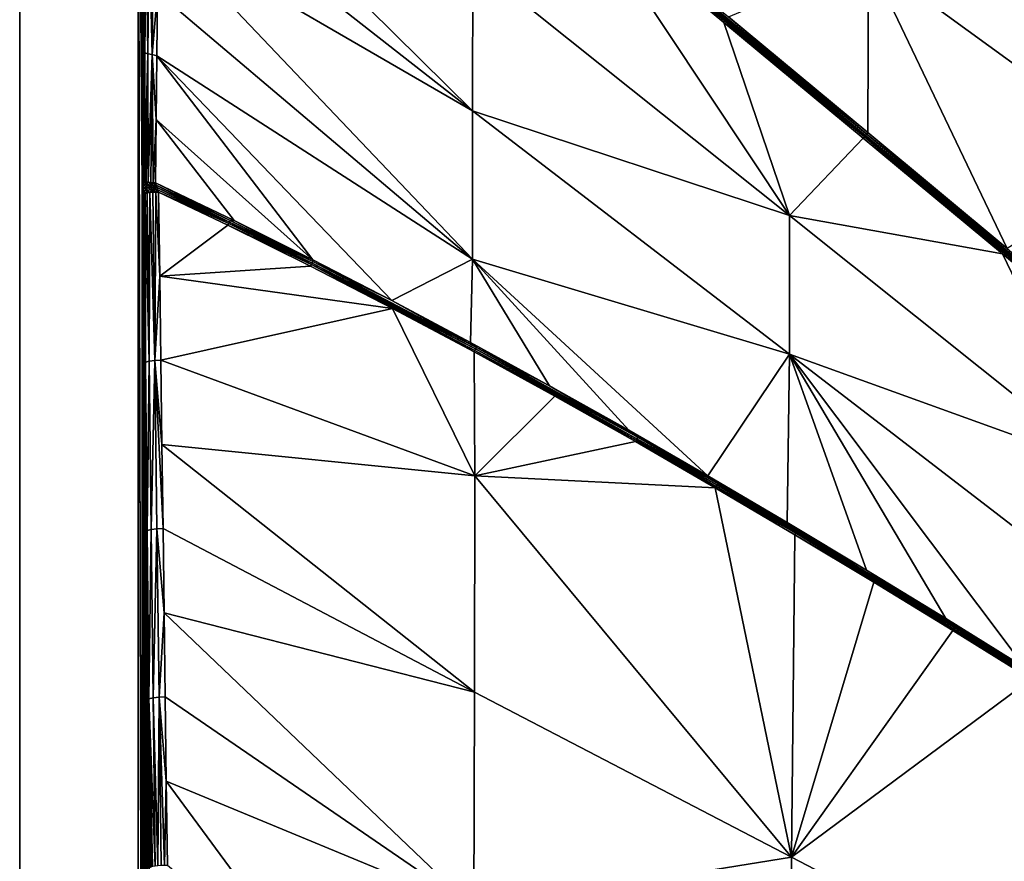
# Model space of a CAD drawing. Header units: millimetres. Extents: x -305 to 305, y -305 to 305.
# Tile 4 of 16: x -305 to -91, y 16 to 199. Entities that reach past the tile are written whole.
import ezdxf

# ---------------------------------------------------------------- set-up
doc = ezdxf.new("R2010")
doc.units = ezdxf.units.MM
doc.header["$MEASUREMENT"] = 0
doc.layers.add('Default', color=7, linetype='Continuous', true_color=0x000000)

msp = doc.modelspace()

# ---------------------------------------------------------------- linework, layer by layer
at = {"layer": 'Default', "color": 18, "true_color": 0x000000}
for points in [[(-304.97, -304.51, 29.84), (-304.97, 305.49, 29.84), (-304.97, 305.49, 19.84), (-304.97, -304.51, 19.84)], [(305.03, 305.49, 29.84), (-304.97, 305.49, 29.84), (-304.97, -304.51, 29.84), (305.03, -304.51, 29.84)], [(-304.97, -304.51, 19.84), (-304.97, 305.49, 19.84), (-279.27, 277.29, 19.84), (-279.27, -276.31, 19.84)], [(-279.27, -276.31, 14.84), (-279.27, 277.29, 15.67), (-279.27, 277.29, 14.84)], [(-279.27, -276.31, 17.34), (-279.27, 277.29, 17.34), (-279.27, 277.29, 16.51)], [(-279.27, 277.29, 18.17), (-279.27, 277.29, 17.34), (-279.27, -276.31, 17.34)], [(-279.27, -276.31, 18.59), (-279.27, 277.29, 19.01), (-279.27, 277.29, 18.17)], [(-279.27, 277.29, 16.51), (-279.27, 277.29, 15.67), (-279.27, -276.31, 16.09)], [(-279.27, -276.31, 17.34), (-279.27, -276.31, 18.59), (-279.27, 277.29, 18.17)], [(-279.27, -276.31, 16.09), (-279.27, -276.31, 17.34), (-279.27, 277.29, 16.51)], [(-279.27, 277.29, 19.84), (-279.27, 277.29, 19.01), (-279.27, -276.31, 19.84)], [(-279.27, -276.31, 19.84), (-279.27, 277.29, 19.01), (-279.27, -276.31, 18.59)], [(-279.27, -276.31, 14.84), (-279.27, -276.31, 16.09), (-279.27, 277.29, 15.67)], [(-279.01, 277.03, 10.47), (-278.41, 162.36, 0.54), (-279.27, 277.29, 14.84)], [(-278.41, -121.8, 0.5), (-279.27, 277.29, 14.84), (-278.41, 162.36, 0.54)], [(-279.27, 277.29, 14.84), (-278.41, -122.64, 0.54), (-279.27, -276.31, 14.84)], [(-278.41, -121.8, 0.5), (-278.41, -122.64, 0.54), (-279.27, 277.29, 14.84)], [(-279.01, 277.03, 10.47), (-278.75, 276.77, 6.1), (-278.41, 162.36, 0.54)], [(-278.48, 276.51, 1.73), (-278.41, 163.2, 0.5), (-278.75, 276.77, 6.1)], [(-278.75, 276.77, 6.1), (-278.41, 163.2, 0.5), (-278.41, 162.36, 0.54)], [(-278.4, 164.03, 0.39), (-278.48, 276.51, 1.73), (-278.22, 276.25, -2.64)], [(-278.48, 276.51, 1.73), (-278.4, 164.03, 0.39), (-278.41, 163.2, 0.5)], [(-277.78, 219.53, -10), (-278.4, 164.03, 0.39), (-278.22, 276.25, -2.64)], [(-206.73, 178.97, -15.09), (-274.76, 232.24, -15.25), (-274.61, 246.02, -17.83)], [(-206.73, 178.97, -15.09), (-274.61, 246.02, -17.83), (-206.69, 211.11, -21.45)], [(-274.9, 218.46, -12.67), (-274.76, 232.24, -15.25), (-206.73, 178.97, -15.09)], [(-206.69, 211.11, -21.45), (-182.44, 223.17, -27.81), (-137.99, 156.25, -21.47)], [(-182.18, 223.47, -27.89), (-152.23, 198.1, -27.82), (-182.44, 223.17, -27.81)], [(-137.99, 156.25, -21.47), (-182.44, 223.17, -27.81), (-152.23, 198.1, -27.82)], [(-182.18, 223.47, -27.89), (-181.92, 223.79, -27.93), (-121.52, 173.62, -27.95)], [(-121.52, 173.62, -27.95), (-121.77, 173.32, -27.91), (-182.18, 223.47, -27.89)], [(-152.23, 198.1, -27.82), (-182.18, 223.47, -27.89), (-121.77, 173.32, -27.91)], [(-181.92, 223.79, -27.93), (-181.66, 224.1, -27.93), (-121.26, 173.93, -27.96)], [(-121.26, 173.93, -27.96), (-121.52, 173.62, -27.95), (-181.92, 223.79, -27.93)], [(-151.21, 199.32, -27.91), (-121.26, 173.93, -27.96), (-181.66, 224.1, -27.93)], [(-278.4, 164.03, 0.39), (-277.78, 219.53, -10), (-277.85, 191.55, -5.75)], [(-277.78, 219.53, -10), (-277.54, 219.29, -10.94), (-277.85, 191.55, -5.75)], [(-277.21, 191.33, -6.62), (-277.85, 191.55, -5.75), (-277.54, 219.29, -10.94)], [(-277.54, 219.29, -10.94), (-276.91, 219.08, -11.81), (-277.21, 191.33, -6.62)], [(-276.27, 191.17, -7.25), (-277.21, 191.33, -6.62), (-276.91, 219.08, -11.81)], [(-276.91, 219.08, -11.81), (-275.97, 218.91, -12.44), (-276.27, 191.17, -7.25)], [(-275.05, 204.68, -10.09), (-276.27, 191.17, -7.25), (-275.97, 218.91, -12.44)], [(-275.05, 204.68, -10.09), (-274.9, 218.46, -12.67), (-206.76, 146.83, -8.74)], [(-206.76, 146.83, -8.74), (-274.9, 218.46, -12.67), (-206.73, 178.97, -15.09)], [(-121.01, 174.23, -27.92), (-151.21, 199.32, -27.91), (-120.9, 212.08, -23.86)], [(-120.9, 212.08, -23.86), (-90.82, 149.14, -27.94), (-121.01, 174.23, -27.92)], [(-60.47, 212.59, -19.73), (-60.53, 168.16, -23.85), (-120.9, 212.08, -23.86)], [(-120.9, 212.08, -23.86), (-60.53, 168.16, -23.85), (-90.82, 149.14, -27.94)], [(-206.73, 178.97, -15.09), (-206.69, 211.11, -21.45), (-137.99, 156.25, -21.47)], [(-276.27, 191.17, -7.25), (-275.05, 204.68, -10.09), (-275.19, 190.9, -7.51)], [(-275.05, 204.68, -10.09), (-206.76, 146.83, -8.74), (-275.19, 190.9, -7.51)], [(-121.26, 173.93, -27.96), (-151.21, 199.32, -27.91), (-121.01, 174.23, -27.92)], [(-137.99, 156.25, -21.47), (-152.23, 198.1, -27.82), (-122.02, 173.02, -27.82)], [(-121.77, 173.32, -27.91), (-122.02, 173.02, -27.82), (-152.23, 198.1, -27.82)], [(-277.85, 191.55, -5.75), (-278.33, 163.92, -0.08), (-278.4, 164.03, 0.39)], [(-277.85, 191.55, -5.75), (-278.16, 163.8, -0.56), (-278.33, 163.92, -0.08)], [(-277.85, 191.55, -5.75), (-277.89, 163.69, -1.02), (-278.16, 163.8, -0.56)], [(-277.89, 163.69, -1.02), (-277.85, 191.55, -5.75), (-277.21, 191.33, -6.62)], [(-277.21, 191.33, -6.62), (-277.52, 163.58, -1.43), (-277.89, 163.69, -1.02)], [(-277.52, 163.58, -1.43), (-277.21, 191.33, -6.62), (-277.07, 163.49, -1.79)], [(-276.27, 191.17, -7.25), (-277.07, 163.49, -1.79), (-277.21, 191.33, -6.62)], [(-276.56, 163.42, -2.06), (-277.07, 163.49, -1.79), (-276.27, 191.17, -7.25)], [(-276.03, 163.37, -2.25), (-276.56, 163.42, -2.06), (-276.27, 191.17, -7.25)], [(-276.27, 191.17, -7.25), (-275.34, 177.11, -4.94), (-276.03, 163.37, -2.25)], [(-275.34, 177.11, -4.94), (-276.27, 191.17, -7.25), (-275.19, 190.9, -7.51)], [(-241.38, 146.69, -3.81), (-275.34, 177.11, -4.94), (-275.19, 190.9, -7.51)], [(-224.29, 137.88, -4.47), (-241.38, 146.69, -3.81), (-275.19, 190.9, -7.51)], [(-275.19, 190.9, -7.51), (-206.76, 146.83, -8.74), (-224.29, 137.88, -4.47)], [(-206.76, 146.83, -8.74), (-206.73, 178.97, -15.09), (-138.03, 126.19, -15.12)], [(-137.99, 156.25, -21.47), (-138.03, 126.19, -15.12), (-206.73, 178.97, -15.09)], [(-275.34, 177.11, -4.94), (-275.49, 163.33, -2.36), (-276.03, 163.37, -2.25)], [(-275.34, 177.11, -4.94), (-258.45, 155.19, -3.1), (-275.49, 163.33, -2.36)], [(-258.45, 155.19, -3.1), (-275.34, 177.11, -4.94), (-241.38, 146.69, -3.81)], [(-122.02, 173.02, -27.82), (-91.82, 147.94, -27.82), (-137.99, 156.25, -21.47)], [(-122.02, 173.02, -27.82), (-121.77, 173.32, -27.91), (-91.82, 147.94, -27.82)], [(-59.96, 121.97, -27.91), (-121.77, 173.32, -27.91), (-121.52, 173.62, -27.95)], [(-59.96, 121.97, -27.91), (-91.82, 147.94, -27.82), (-121.77, 173.32, -27.91)], [(-121.52, 173.62, -27.95), (-121.26, 173.93, -27.96), (-59.46, 122.58, -27.98)], [(-121.52, 173.62, -27.95), (-59.71, 122.27, -27.96), (-59.96, 121.97, -27.91)], [(-59.46, 122.58, -27.98), (-59.71, 122.27, -27.96), (-121.52, 173.62, -27.95)], [(-121.01, 174.23, -27.92), (-90.82, 149.14, -27.94), (-121.26, 173.93, -27.96)], [(-121.26, 173.93, -27.96), (-90.82, 149.14, -27.94), (-59.46, 122.58, -27.98)], [(-278.4, 164.03, 0.39), (-278.33, 163.92, -0.08), (-278.41, 163.2, 0.5)], [(-278.33, 163.92, -0.08), (-278.15, 163.08, -0.49), (-278.41, 163.2, 0.5)], [(-278.41, 163.2, 0.5), (-278.15, 163.08, -0.49), (-278.14, 162.35, -0.48)], [(-278.14, 162.35, -0.48), (-278.41, 162.36, 0.54), (-278.41, 163.2, 0.5)], [(-278.14, 162.35, -0.48), (-278.12, 161.64, -0.54), (-278.41, 162.36, 0.54)], [(-278.41, 162.36, 0.54), (-278.12, 161.64, -0.54), (-278.41, 160.68, 0.4)], [(-278.41, 160.68, 0.4), (-278.41, -121.8, 0.5), (-278.41, 162.36, 0.54)], [(-278.33, 163.92, -0.08), (-278.16, 163.8, -0.56), (-278.15, 163.08, -0.49)], [(-278.15, 163.08, -0.49), (-278.16, 163.8, -0.56), (-277.89, 163.69, -1.02)], [(-278.15, 163.08, -0.49), (-277.89, 163.69, -1.02), (-277.47, 162.96, -1.4)], [(-278.15, 163.08, -0.49), (-277.47, 162.96, -1.4), (-277.42, 162.35, -1.42)], [(-277.42, 162.35, -1.42), (-278.14, 162.35, -0.48), (-278.15, 163.08, -0.49)], [(-278.14, 162.35, -0.48), (-277.42, 162.35, -1.42), (-277.36, 161.75, -1.5)], [(-277.36, 161.75, -1.5), (-278.12, 161.64, -0.54), (-278.14, 162.35, -0.48)], [(-277.47, 162.96, -1.4), (-277.89, 163.69, -1.02), (-277.52, 163.58, -1.43)], [(-277.07, 163.49, -1.79), (-277.47, 162.96, -1.4), (-277.52, 163.58, -1.43)], [(-276.46, 162.88, -2.03), (-277.47, 162.96, -1.4), (-277.07, 163.49, -1.79)], [(-277.47, 162.96, -1.4), (-276.46, 162.88, -2.03), (-276.35, 162.35, -2.05)], [(-276.35, 162.35, -2.05), (-277.42, 162.35, -1.42), (-277.47, 162.96, -1.4)], [(-276.23, 161.82, -2.12), (-277.36, 161.75, -1.5), (-277.42, 162.35, -1.42)], [(-277.42, 162.35, -1.42), (-276.35, 162.35, -2.05), (-276.23, 161.82, -2.12)], [(-277.07, 163.49, -1.79), (-276.56, 163.42, -2.06), (-276.46, 162.88, -2.03)], [(-276.46, 162.88, -2.03), (-276.56, 163.42, -2.06), (-276.03, 163.37, -2.25)], [(-275.34, 162.85, -2.31), (-276.46, 162.88, -2.03), (-276.03, 163.37, -2.25)], [(-275.18, 162.35, -2.29), (-276.35, 162.35, -2.05), (-276.46, 162.88, -2.03)], [(-276.46, 162.88, -2.03), (-275.34, 162.85, -2.31), (-275.18, 162.35, -2.29)], [(-275.01, 161.85, -2.32), (-276.23, 161.82, -2.12), (-276.35, 162.35, -2.05)], [(-275.01, 161.85, -2.32), (-276.35, 162.35, -2.05), (-275.18, 162.35, -2.29)], [(-275.34, 162.85, -2.31), (-276.03, 163.37, -2.25), (-275.49, 163.33, -2.36)], [(-258.45, 155.19, -3.1), (-259.3, 155.2, -3.01), (-275.49, 163.33, -2.36)], [(-275.49, 163.33, -2.36), (-259.3, 155.2, -3.01), (-275.34, 162.85, -2.31)], [(-259.3, 155.2, -3.01), (-259.47, 154.86, -2.98), (-275.34, 162.85, -2.31)], [(-275.18, 162.35, -2.29), (-275.34, 162.85, -2.31), (-259.47, 154.86, -2.98)], [(-259.47, 154.86, -2.98), (-259.63, 154.52, -2.98), (-275.18, 162.35, -2.29)], [(-259.63, 154.52, -2.98), (-275.01, 161.85, -2.32), (-275.18, 162.35, -2.29)], [(-278.12, 161.64, -0.54), (-278.32, 160.81, -0.13), (-278.41, 160.68, 0.4)], [(-278.02, 124.21, -6), (-278.41, 160.68, 0.4), (-278.32, 160.81, -0.13)], [(-278.4, -120.97, 0.39), (-278.41, 160.68, 0.4), (-278.02, 124.21, -6)], [(-278.41, 160.68, 0.4), (-278.4, -120.97, 0.39), (-278.41, -121.8, 0.5)], [(-278.12, 161.64, -0.54), (-278.1, 160.93, -0.66), (-278.32, 160.81, -0.13)], [(-277.71, 124.46, -7.08), (-278.32, 160.81, -0.13), (-278.1, 160.93, -0.66)], [(-278.32, 160.81, -0.13), (-277.71, 124.46, -7.08), (-278.02, 124.21, -6)], [(-277.76, 161.05, -1.17), (-278.12, 161.64, -0.54), (-277.36, 161.75, -1.5)], [(-278.1, 160.93, -0.66), (-278.12, 161.64, -0.54), (-277.76, 161.05, -1.17)], [(-277.71, 124.46, -7.08), (-278.1, 160.93, -0.66), (-277.76, 161.05, -1.17)], [(-277.36, 161.75, -1.5), (-277.29, 161.16, -1.62), (-277.76, 161.05, -1.17)], [(-276.87, 124.69, -8.05), (-277.76, 161.05, -1.17), (-277.29, 161.16, -1.62)], [(-277.76, 161.05, -1.17), (-276.87, 124.69, -8.05), (-277.71, 124.46, -7.08)], [(-277.36, 161.75, -1.5), (-276.23, 161.82, -2.12), (-276.73, 161.25, -1.98)], [(-277.36, 161.75, -1.5), (-276.73, 161.25, -1.98), (-277.29, 161.16, -1.62)], [(-276.87, 124.69, -8.05), (-277.29, 161.16, -1.62), (-276.73, 161.25, -1.98)], [(-275.65, 124.84, -8.64), (-276.87, 124.69, -8.05), (-276.73, 161.25, -1.98)], [(-276.23, 161.82, -2.12), (-276.11, 161.31, -2.22), (-276.73, 161.25, -1.98)], [(-276.11, 161.31, -2.22), (-275.65, 124.84, -8.64), (-276.73, 161.25, -1.98)], [(-276.23, 161.82, -2.12), (-275.01, 161.85, -2.32), (-275.46, 161.35, -2.36)], [(-276.23, 161.82, -2.12), (-275.46, 161.35, -2.36), (-276.11, 161.31, -2.22)], [(-275.46, 161.35, -2.36), (-275.65, 124.84, -8.64), (-276.11, 161.31, -2.22)], [(-275.65, 124.84, -8.64), (-275.46, 161.35, -2.36), (-274.6, 143.12, -5.58)], [(-275.01, 161.85, -2.32), (-274.84, 161.36, -2.38), (-275.46, 161.35, -2.36)], [(-275.46, 161.35, -2.36), (-274.84, 161.36, -2.38), (-274.6, 143.12, -5.58)], [(-274.84, 161.36, -2.38), (-275.01, 161.85, -2.32), (-259.63, 154.52, -2.98)], [(-274.6, 143.12, -5.58), (-274.84, 161.36, -2.38), (-259.8, 154.18, -3.03)], [(-259.63, 154.52, -2.98), (-259.8, 154.18, -3.03), (-274.84, 161.36, -2.38)], [(-138.03, 126.19, -15.12), (-137.99, 156.25, -21.47), (-69.29, 101.41, -21.51)], [(-69.29, 101.41, -21.51), (-137.99, 156.25, -21.47), (-91.82, 147.94, -27.82)], [(-259.8, 154.18, -3.03), (-241.87, 145.29, -3.76), (-274.6, 143.12, -5.58)], [(-259.8, 154.18, -3.03), (-259.63, 154.52, -2.98), (-241.71, 145.62, -3.72)], [(-241.71, 145.62, -3.72), (-241.87, 145.29, -3.76), (-259.8, 154.18, -3.03)], [(-259.63, 154.52, -2.98), (-259.47, 154.86, -2.98), (-241.54, 145.95, -3.71)], [(-241.54, 145.95, -3.71), (-241.71, 145.62, -3.72), (-259.63, 154.52, -2.98)], [(-259.47, 154.86, -2.98), (-259.3, 155.2, -3.01), (-241.37, 146.28, -3.75)], [(-241.37, 146.28, -3.75), (-241.54, 145.95, -3.71), (-259.47, 154.86, -2.98)], [(-258.45, 155.19, -3.1), (-241.37, 146.28, -3.75), (-259.3, 155.2, -3.01)], [(-258.45, 155.19, -3.1), (-241.38, 146.69, -3.81), (-241.37, 146.28, -3.75)], [(-61.62, 122.85, -27.82), (-69.29, 101.41, -21.51), (-91.82, 147.94, -27.82)], [(-61.62, 122.85, -27.82), (-91.82, 147.94, -27.82), (-59.96, 121.97, -27.91)], [(-224.09, 136.13, -4.44), (-274.6, 143.12, -5.58), (-241.87, 145.29, -3.76)], [(-241.71, 145.62, -3.72), (-224.09, 136.13, -4.44), (-241.87, 145.29, -3.76)], [(-241.71, 145.62, -3.72), (-241.54, 145.95, -3.71), (-206.08, 127.35, -5.05)], [(-206.08, 127.35, -5.05), (-206.26, 127.03, -5.05), (-241.71, 145.62, -3.72)], [(-241.71, 145.62, -3.72), (-206.26, 127.03, -5.05), (-224.09, 136.13, -4.44)], [(-241.54, 145.95, -3.71), (-241.37, 146.28, -3.75), (-205.91, 127.67, -5.09)], [(-205.91, 127.67, -5.09), (-206.08, 127.35, -5.05), (-241.54, 145.95, -3.71)], [(-241.37, 146.28, -3.75), (-241.38, 146.69, -3.81), (-224.29, 137.88, -4.47)], [(-224.29, 137.88, -4.47), (-205.91, 127.67, -5.09), (-241.37, 146.28, -3.75)], [(-207.17, 128.76, -5.1), (-224.29, 137.88, -4.47), (-206.76, 146.83, -8.74)], [(-190.03, 119.36, -5.71), (-207.17, 128.76, -5.1), (-206.76, 146.83, -8.74)], [(-206.76, 146.83, -8.74), (-155.7, 99.83, -6.82), (-172.87, 109.72, -6.28)], [(-172.87, 109.72, -6.28), (-190.03, 119.36, -5.71), (-206.76, 146.83, -8.74)], [(-206.76, 146.83, -8.74), (-138.03, 126.19, -15.12), (-155.7, 99.83, -6.82)], [(-274.6, 143.12, -5.58), (-274.36, 124.88, -8.77), (-275.65, 124.84, -8.64)], [(-274.36, 124.88, -8.77), (-274.6, 143.12, -5.58), (-224.09, 136.13, -4.44)], [(-224.29, 137.88, -4.47), (-207.17, 128.76, -5.1), (-205.91, 127.67, -5.09)], [(-206.22, 99.81, -8.76), (-274.36, 124.88, -8.77), (-224.09, 136.13, -4.44)], [(-206.43, 126.72, -5.08), (-206.22, 99.81, -8.76), (-224.09, 136.13, -4.44)], [(-224.09, 136.13, -4.44), (-206.26, 127.03, -5.05), (-206.43, 126.72, -5.08)], [(-205.91, 127.67, -5.09), (-207.17, 128.76, -5.1), (-190.03, 119.36, -5.71)], [(-206.26, 127.03, -5.05), (-188.88, 117.09, -5.69), (-206.43, 126.72, -5.08)], [(-188.88, 117.09, -5.69), (-206.22, 99.81, -8.76), (-206.43, 126.72, -5.08)], [(-206.26, 127.03, -5.05), (-206.08, 127.35, -5.05), (-171.09, 107.88, -6.24)], [(-171.09, 107.88, -6.24), (-171.26, 107.57, -6.23), (-206.26, 127.03, -5.05)], [(-188.88, 117.09, -5.69), (-206.26, 127.03, -5.05), (-171.26, 107.57, -6.23)], [(-206.08, 127.35, -5.05), (-205.91, 127.67, -5.09), (-170.91, 108.2, -6.28)], [(-170.91, 108.2, -6.28), (-171.09, 107.88, -6.24), (-206.08, 127.35, -5.05)], [(-170.91, 108.2, -6.28), (-205.91, 127.67, -5.09), (-190.03, 119.36, -5.71)], [(-138.03, 126.19, -15.12), (-138.51, 89.73, -7.34), (-155.7, 99.83, -6.82)], [(-138.03, 126.19, -15.12), (-121.31, 79.42, -7.84), (-138.51, 89.73, -7.34)], [(-138.03, 126.19, -15.12), (-69.33, 73.42, -15.15), (-86.88, 58.26, -8.76)], [(-69.29, 101.41, -21.51), (-69.33, 73.42, -15.15), (-138.03, 126.19, -15.12)], [(-138.03, 126.19, -15.12), (-104.1, 68.93, -8.31), (-121.31, 79.42, -7.84)], [(-138.03, 126.19, -15.12), (-86.88, 58.26, -8.76), (-104.1, 68.93, -8.31)], [(-278.02, 124.21, -6), (-277.65, -53.1, -12.32), (-278.4, -120.97, 0.39)], [(-277.64, 87.73, -12.37), (-278.02, 124.21, -6), (-277.71, 124.46, -7.08)], [(-277.64, 87.73, -12.37), (-277.65, -53.1, -12.32), (-278.02, 124.21, -6)], [(-277.32, 87.98, -13.47), (-277.71, 124.46, -7.08), (-276.87, 124.69, -8.05)], [(-277.71, 124.46, -7.08), (-277.32, 87.98, -13.47), (-277.64, 87.73, -12.37)], [(-276.87, 124.69, -8.05), (-276.45, 88.21, -14.45), (-277.32, 87.98, -13.47)], [(-276.45, 88.21, -14.45), (-276.87, 124.69, -8.05), (-275.65, 124.84, -8.64)], [(-275.65, 124.84, -8.64), (-275.19, 88.36, -15.04), (-276.45, 88.21, -14.45)], [(-274.12, 106.64, -11.96), (-275.65, 124.84, -8.64), (-274.36, 124.88, -8.77)], [(-273.88, 88.4, -15.14), (-275.19, 88.36, -15.04), (-275.65, 124.84, -8.64)], [(-275.65, 124.84, -8.64), (-274.12, 106.64, -11.96), (-273.88, 88.4, -15.14)], [(-206.22, 99.81, -8.76), (-274.12, 106.64, -11.96), (-274.36, 124.88, -8.77)], [(-172.87, 109.72, -6.28), (-170.91, 108.2, -6.28), (-190.03, 119.36, -5.71)], [(-171.44, 107.26, -6.26), (-206.22, 99.81, -8.76), (-188.88, 117.09, -5.69)], [(-171.26, 107.57, -6.23), (-171.44, 107.26, -6.26), (-188.88, 117.09, -5.69)], [(-155.7, 99.83, -6.82), (-170.91, 108.2, -6.28), (-172.87, 109.72, -6.28)], [(-206.22, 99.81, -8.76), (-171.44, 107.26, -6.26), (-154.1, 97.25, -6.8)], [(-171.44, 107.26, -6.26), (-171.26, 107.57, -6.23), (-153.92, 97.56, -6.77)], [(-153.92, 97.56, -6.77), (-154.1, 97.25, -6.8), (-171.44, 107.26, -6.26)], [(-171.26, 107.57, -6.23), (-171.09, 107.88, -6.24), (-153.74, 97.87, -6.78)], [(-153.74, 97.87, -6.78), (-153.92, 97.56, -6.77), (-171.26, 107.57, -6.23)], [(-171.09, 107.88, -6.24), (-170.91, 108.2, -6.28), (-153.56, 98.18, -6.82)], [(-153.56, 98.18, -6.82), (-153.74, 97.87, -6.78), (-171.09, 107.88, -6.24)], [(-153.56, 98.18, -6.82), (-170.91, 108.2, -6.28), (-155.7, 99.83, -6.82)], [(-206.22, 99.81, -8.76), (-206.35, 52.92, -15.18), (-274.12, 106.64, -11.96)], [(-206.35, 52.92, -15.18), (-273.88, 88.4, -15.14), (-274.12, 106.64, -11.96)], [(-206.22, 99.81, -8.76), (-137.57, 17.18, -15.15), (-206.35, 52.92, -15.18)], [(-206.22, 99.81, -8.76), (-154.1, 97.25, -6.8), (-137.57, 17.18, -15.15)], [(-155.7, 99.83, -6.82), (-138.51, 89.73, -7.34), (-153.56, 98.18, -6.82)], [(-154.1, 97.25, -6.8), (-153.92, 97.56, -6.77), (-136.66, 87.4, -7.29)], [(-136.85, 87.09, -7.31), (-137.57, 17.18, -15.15), (-154.1, 97.25, -6.8)], [(-136.66, 87.4, -7.29), (-136.85, 87.09, -7.31), (-154.1, 97.25, -6.8)], [(-153.92, 97.56, -6.77), (-153.74, 97.87, -6.78), (-136.48, 87.7, -7.3)], [(-136.48, 87.7, -7.3), (-136.66, 87.4, -7.29), (-153.92, 97.56, -6.77)], [(-153.74, 97.87, -6.78), (-153.56, 98.18, -6.82), (-136.3, 88.01, -7.34)], [(-136.3, 88.01, -7.34), (-136.48, 87.7, -7.3), (-153.74, 97.87, -6.78)], [(-136.3, 88.01, -7.34), (-153.56, 98.18, -6.82), (-138.51, 89.73, -7.34)], [(-138.51, 89.73, -7.34), (-121.31, 79.42, -7.84), (-136.3, 88.01, -7.34)], [(-277.26, 51.24, -18.72), (-277.65, -53.1, -12.32), (-277.64, 87.73, -12.37)], [(-277.26, 51.24, -18.72), (-277.64, 87.73, -12.37), (-277.32, 87.98, -13.47)], [(-276.93, 51.5, -19.83), (-277.32, 87.98, -13.47), (-276.45, 88.21, -14.45)], [(-277.32, 87.98, -13.47), (-276.93, 51.5, -19.83), (-277.26, 51.24, -18.72)], [(-276.45, 88.21, -14.45), (-276.04, 51.73, -20.82), (-276.93, 51.5, -19.83)], [(-276.04, 51.73, -20.82), (-276.45, 88.21, -14.45), (-275.19, 88.36, -15.04)], [(-275.19, 88.36, -15.04), (-274.74, 51.88, -21.4), (-276.04, 51.73, -20.82)], [(-273.64, 70.15, -18.31), (-275.19, 88.36, -15.04), (-273.88, 88.4, -15.14)], [(-273.64, 70.15, -18.31), (-274.74, 51.88, -21.4), (-275.19, 88.36, -15.04)], [(-273.88, 88.4, -15.14), (-206.35, 52.92, -15.18), (-273.64, 70.15, -18.31)], [(-102.4, 66.64, -8.24), (-136.66, 87.4, -7.29), (-136.48, 87.7, -7.3)], [(-102.21, 66.94, -8.25), (-136.48, 87.7, -7.3), (-136.3, 88.01, -7.34)], [(-136.48, 87.7, -7.3), (-102.21, 66.94, -8.25), (-102.4, 66.64, -8.24)], [(-136.3, 88.01, -7.34), (-102.03, 67.25, -8.29), (-102.21, 66.94, -8.25)], [(-121.31, 79.42, -7.84), (-102.03, 67.25, -8.29), (-136.3, 88.01, -7.34)], [(-119.68, 76.78, -7.8), (-137.57, 17.18, -15.15), (-136.85, 87.09, -7.31)], [(-136.85, 87.09, -7.31), (-136.66, 87.4, -7.29), (-102.4, 66.64, -8.24)], [(-102.4, 66.64, -8.24), (-119.68, 76.78, -7.8), (-136.85, 87.09, -7.31)], [(-104.1, 68.93, -8.31), (-102.03, 67.25, -8.29), (-121.31, 79.42, -7.84)], [(-119.68, 76.78, -7.8), (-102.59, 66.33, -8.26), (-137.57, 17.18, -15.15)], [(-102.4, 66.64, -8.24), (-102.59, 66.33, -8.26), (-119.68, 76.78, -7.8)], [(-274.74, 51.88, -21.4), (-273.64, 70.15, -18.31), (-273.4, 51.91, -21.48)], [(-273.64, 70.15, -18.31), (-206.35, 52.92, -15.18), (-206.49, 6.04, -21.6)], [(-206.49, 6.04, -21.6), (-273.4, 51.91, -21.48), (-273.64, 70.15, -18.31)], [(-104.1, 68.93, -8.31), (-86.88, 58.26, -8.76), (-102.03, 67.25, -8.29)], [(-85.58, 55.76, -8.7), (-137.57, 17.18, -15.15), (-102.59, 66.33, -8.26)], [(-102.4, 66.64, -8.24), (-85.58, 55.76, -8.7), (-102.59, 66.33, -8.26)], [(-68.44, 45.39, -9.1), (-102.4, 66.64, -8.24), (-102.21, 66.94, -8.25)], [(-68.44, 45.39, -9.1), (-85.58, 55.76, -8.7), (-102.4, 66.64, -8.24)], [(-68.24, 45.69, -9.11), (-102.21, 66.94, -8.25), (-102.03, 67.25, -8.29)], [(-102.21, 66.94, -8.25), (-68.24, 45.69, -9.11), (-68.44, 45.39, -9.1)], [(-102.03, 67.25, -8.29), (-68.05, 46, -9.16), (-68.24, 45.69, -9.11)], [(-86.88, 58.26, -8.76), (-68.05, 46, -9.16), (-102.03, 67.25, -8.29)], [(-85.58, 55.76, -8.7), (-68.81, -18.61, -15.14), (-137.57, 17.18, -15.15)], [(-277.26, 51.24, -18.72), (-276.93, 51.5, -19.83), (-276.79, 14.88, -25.6)], [(-276.93, 51.5, -19.83), (-276.04, 51.73, -20.82), (-275.62, 15.25, -27.17)], [(-275.62, 15.25, -27.17), (-276.15, 15.14, -26.71), (-276.93, 51.5, -19.83)], [(-276.93, 51.5, -19.83), (-276.15, 15.14, -26.71), (-276.55, 15.01, -26.17)], [(-276.55, 15.01, -26.17), (-276.79, 14.88, -25.6), (-276.93, 51.5, -19.83)], [(-276.04, 51.73, -20.82), (-274.74, 51.88, -21.4), (-274.98, 15.33, -27.52)], [(-276.04, 51.73, -20.82), (-274.98, 15.33, -27.52), (-275.62, 15.25, -27.17)], [(-274.74, 51.88, -21.4), (-274.29, 15.39, -27.74), (-274.98, 15.33, -27.52)], [(-274.74, 51.88, -21.4), (-273.4, 51.91, -21.48), (-273.17, 33.66, -24.63)], [(-273.59, 15.41, -27.82), (-274.29, 15.39, -27.74), (-274.74, 51.88, -21.4)], [(-273.59, 15.41, -27.82), (-274.74, 51.88, -21.4), (-273.17, 33.66, -24.63)], [(-273.17, 33.66, -24.63), (-273.4, 51.91, -21.48), (-206.49, 6.04, -21.6)], [(-206.49, 6.04, -21.6), (-206.35, 52.92, -15.18), (-137.57, 17.18, -15.15)], [(-277.26, 51.24, -18.72), (-277.27, -19.18, -18.67), (-277.65, -53.1, -12.32)], [(-277.27, -19.18, -18.67), (-277.26, 51.24, -18.72), (-276.89, 14.75, -25.04)], [(-277.26, 51.24, -18.72), (-276.79, 14.88, -25.6), (-276.89, 14.75, -25.04)], [(-273.17, 33.66, -24.63), (-272.93, 15.41, -27.78), (-273.59, 15.41, -27.82)], [(-238.83, -12.9, -27.83), (-272.93, 15.41, -27.78), (-273.17, 33.66, -24.63)], [(-206.49, 6.04, -21.6), (-238.83, -12.9, -27.83), (-273.17, 33.66, -24.63)], [(-137.57, 17.18, -15.15), (-137.68, -40.19, -21.57), (-206.49, 6.04, -21.6)], [(-137.68, -40.19, -21.57), (-137.57, 17.18, -15.15), (-68.81, -18.61, -15.14)]]:
    msp.add_3dface(points, dxfattribs=at)

doc.saveas('drawing.dxf')
